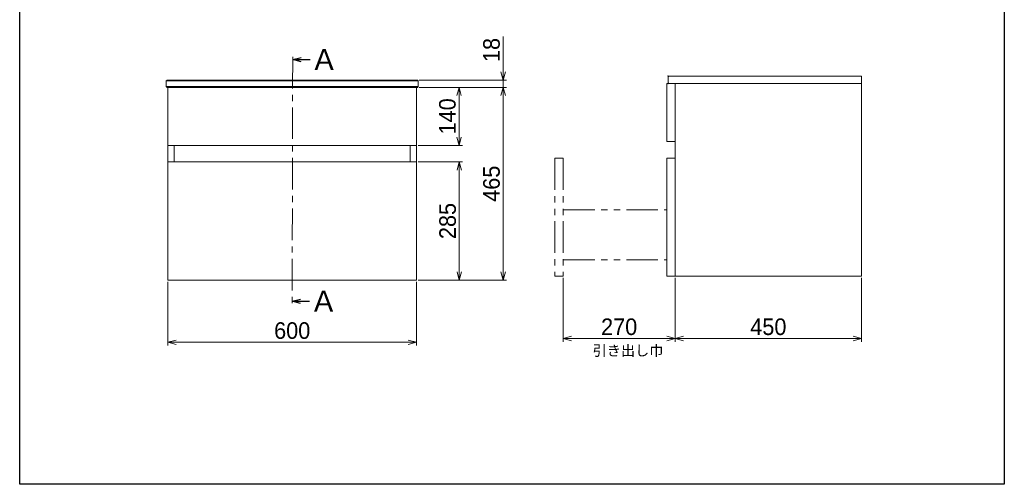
# Model space of a CAD drawing. Header units: millimetres. Extents: x 0 to 2376, y 0 to 3360.
# Tile 1 of 4: x 0 to 2376, y 0 to 1121. Entities that reach past the tile are written whole.
import ezdxf

# ---------------------------------------------------------------- set-up
doc = ezdxf.new("R2010")
doc.units = ezdxf.units.MM
doc.header["$LTSCALE"] = 0.3
doc.linetypes.add('CENTER', pattern=[50.8, 31.75, -6.35, 6.35, -6.35])
doc.linetypes.add('PHANTOM', pattern=[63.5, 31.75, -6.35, 6.35, -6.35, 6.35, -6.35])
for name, color, linetype, lineweight in [('TEXT', 7, 'Continuous', 25), ('中心線', 4, 'CENTER', 18), ('二点鎖線', 5, 'PHANTOM', 18), ('実線', 3, 'Continuous', 35), ('寸法', 2, 'Continuous', 18), ('細線', 7, 'Continuous', 18)]:
    doc.layers.add(name, color=color, linetype=linetype, lineweight=lineweight)
doc.styles.add('MS Pゴシック', font='txt')
doc.styles.get("Standard").update_dxf_attribs({"font": 'txt.shx', "bigfont": 'bigfont.shx'})
doc.dimstyles.new('ISO-25', dxfattribs={"dimtxt": 2.5, "dimasz": 2.5, "dimexe": 1.25, "dimexo": 0.625, "dimtad": 1, "dimtxsty": 'Standard', "dimcen": 2.5, "dimadec": 0, "dimazin": 0, "dimtfac": 1, "dimtmove": 0, "dimatfit": 3, "dimfxl": 0, "dimarcsym": 0})
doc.dimstyles.new('MyDim S＝1：1', dxfattribs={"dimtxt": 2.5, "dimasz": 2.5, "dimexe": 1, "dimexo": 0.5, "dimgap": 1, "dimtad": 3, "dimdsep": 46, "dimtxsty": 'MS Pゴシック', "dimblk": 'OPEN30', "dimcen": 0, "dimclrd": 256, "dimclre": 256, "dimclrt": 256, "dimazin": 2, "dimtfac": 1, "dimtmove": 0, "dimatfit": 3, "dimldrblk": 'OPEN30', "dimfxl": 0, "dimlwd": 18, "dimlwe": 18, "dimarcsym": 0})

# ---------------------------------------------------------------- blocks, each defined once
blk = doc.blocks.new('_Open30')
at = {"color": 0, "lineweight": -2}
for p, q in [((-1, 0.27), (0, 0)), ((0, 0), (-1, -0.27)), ((0, 0), (-1, 0))]:
    blk.add_line(p, q, dxfattribs=at)
blk = doc.blocks.new('*D20')
at = {"layer": 'Defpoints', "color": 0}
for p in [(357.6, 492.6), (957.6, 492.6), (957.6, 342.6)]:
    blk.add_point(p, dxfattribs=at)
at = {"layer": '寸法', "lineweight": 18}
for p, q in [((357.6, 488.6), (357.6, 334.6)), ((957.6, 488.6), (957.6, 334.6)), ((377.6, 342.6), (937.6, 342.6))]:
    blk.add_line(p, q, dxfattribs=at)
at = {"layer": '寸法', "lineweight": 18, "xscale": 20, "yscale": 20, "zscale": 20, "rotation": 180}
blk.add_blockref('_Open30', (357.6, 342.6), dxfattribs=at)
at = {"layer": '寸法', "lineweight": 18, "xscale": 20, "yscale": 20, "zscale": 20}
blk.add_blockref('_Open30', (957.6, 342.6), dxfattribs=at)
at = {"layer": '寸法', "insert": (657.6, 370.6), "char_height": 40, "attachment_point": 5, "style": 'MS Pゴシック'}
blk.add_mtext('600', dxfattribs=at)
blk = doc.blocks.new('*D43')
at = {"layer": 'Defpoints', "color": 0}
for p in [(1311.6, 501.8), (1581.6, 501.8), (1581.6, 351.8)]:
    blk.add_point(p, dxfattribs=at)
at = {"layer": '寸法', "lineweight": 18}
for p, q in [((1311.6, 497.8), (1311.6, 343.8)), ((1581.6, 497.8), (1581.6, 343.8)), ((1331.6, 351.8), (1561.6, 351.8))]:
    blk.add_line(p, q, dxfattribs=at)
at = {"layer": '寸法', "lineweight": 18, "xscale": 20, "yscale": 20, "zscale": 20, "rotation": 180}
blk.add_blockref('_Open30', (1311.6, 351.8), dxfattribs=at)
at = {"layer": '寸法', "lineweight": 18, "xscale": 20, "yscale": 20, "zscale": 20}
blk.add_blockref('_Open30', (1581.6, 351.8), dxfattribs=at)
at = {"layer": '寸法', "insert": (1446.6, 379.8), "char_height": 40, "attachment_point": 5, "style": 'MS Pゴシック'}
blk.add_mtext('270', dxfattribs=at)
blk = doc.blocks.new('*D44')
at = {"layer": 'Defpoints', "color": 0}
for p in [(1581.6, 501.8), (2031.6, 501.8), (2031.6, 351.8)]:
    blk.add_point(p, dxfattribs=at)
at = {"layer": '寸法', "lineweight": 18}
for p, q in [((1581.6, 497.8), (1581.6, 343.8)), ((2031.6, 497.8), (2031.6, 343.8)), ((1601.6, 351.8), (2011.6, 351.8))]:
    blk.add_line(p, q, dxfattribs=at)
at = {"layer": '寸法', "lineweight": 18, "xscale": 20, "yscale": 20, "zscale": 20, "rotation": 180}
blk.add_blockref('_Open30', (1581.6, 351.8), dxfattribs=at)
at = {"layer": '寸法', "lineweight": 18, "xscale": 20, "yscale": 20, "zscale": 20}
blk.add_blockref('_Open30', (2031.6, 351.8), dxfattribs=at)
at = {"layer": '寸法', "insert": (1806.6, 379.8), "char_height": 40, "attachment_point": 5, "style": 'MS Pゴシック'}
blk.add_mtext('450', dxfattribs=at)
blk = doc.blocks.new('*D46')
at = {"layer": 'Defpoints', "color": 0}
for p in [(957.6, 777.6), (1060.8, 777.6), (957.6, 492.6)]:
    blk.add_point(p, dxfattribs=at)
at = {"layer": '寸法', "lineweight": 18}
for p, q in [((961.6, 777.6), (1068.8, 777.6)), ((1060.8, 512.6), (1060.8, 757.6)), ((961.6, 492.6), (1068.8, 492.6))]:
    blk.add_line(p, q, dxfattribs=at)
at = {"layer": '寸法', "lineweight": 18, "xscale": 20, "yscale": 20, "zscale": 20}
for p, rotation in [((1060.8, 777.6), 90), ((1060.8, 492.6), 270)]:
    blk.add_blockref('_Open30', p, dxfattribs=dict(at, rotation=rotation))
at = {"layer": '寸法', "insert": (1032.8, 635.1), "char_height": 40, "attachment_point": 5, "rotation": 90, "style": 'MS Pゴシック'}
blk.add_mtext('285', dxfattribs=at)
blk = doc.blocks.new('*D74')
at = {"layer": 'Defpoints', "color": 0}
for p in [(959.6, 957.6), (957.6, 817.6), (1060.3, 817.6)]:
    blk.add_point(p, dxfattribs=at)
at = {"layer": '寸法', "lineweight": 18}
for p, q in [((963.6, 957.6), (1068.3, 957.6)), ((1060.3, 937.6), (1060.3, 837.6)), ((961.6, 817.6), (1068.3, 817.6))]:
    blk.add_line(p, q, dxfattribs=at)
at = {"layer": '寸法', "lineweight": 18, "xscale": 20, "yscale": 20, "zscale": 20}
for p, rotation in [((1060.3, 957.6), 90), ((1060.3, 817.6), 270)]:
    blk.add_blockref('_Open30', p, dxfattribs=dict(at, rotation=rotation))
at = {"layer": '寸法', "insert": (1032.3, 887.6), "char_height": 40, "attachment_point": 5, "rotation": 90, "style": 'MS Pゴシック'}
blk.add_mtext('140', dxfattribs=at)
blk = doc.blocks.new('*D76')
at = {"layer": 'Defpoints', "color": 0}
for p in [(959.6, 975.1), (1166.7, 975.1), (959.6, 957.6)]:
    blk.add_point(p, dxfattribs=at)
at = {"layer": '寸法', "lineweight": 18}
for p, q in [((1166.7, 995.1), (1166.7, 1080.4)), ((963.6, 975.1), (1174.7, 975.1)), ((1166.7, 957.6), (1166.7, 975.1)), ((963.6, 957.6), (1174.7, 957.6)), ((1166.7, 937.6), (1166.7, 917.6))]:
    blk.add_line(p, q, dxfattribs=at)
at = {"layer": '寸法', "lineweight": 18, "xscale": 20, "yscale": 20, "zscale": 20}
for p, rotation in [((1166.7, 975.1), 270), ((1166.7, 957.6), 90)]:
    blk.add_blockref('_Open30', p, dxfattribs=dict(at, rotation=rotation))
at = {"layer": '寸法', "insert": (1138.7, 1047.7), "char_height": 40, "attachment_point": 5, "rotation": 90, "style": 'MS Pゴシック'}
blk.add_mtext('18', dxfattribs=at)
blk = doc.blocks.new('*D77')
at = {"layer": 'Defpoints', "color": 0}
for p in [(959.6, 957.6), (1166.7, 957.6), (957.6, 492.6)]:
    blk.add_point(p, dxfattribs=at)
at = {"layer": '寸法', "lineweight": 18}
for p, q in [((963.6, 957.6), (1174.7, 957.6)), ((1166.7, 512.6), (1166.7, 937.6)), ((961.6, 492.6), (1174.7, 492.6))]:
    blk.add_line(p, q, dxfattribs=at)
at = {"layer": '寸法', "lineweight": 18, "xscale": 20, "yscale": 20, "zscale": 20}
for p, rotation in [((1166.7, 957.6), 90), ((1166.7, 492.6), 270)]:
    blk.add_blockref('_Open30', p, dxfattribs=dict(at, rotation=rotation))
at = {"layer": '寸法', "insert": (1138.7, 725.1), "char_height": 40, "attachment_point": 5, "rotation": 90, "style": 'MS Pゴシック'}
blk.add_mtext('465', dxfattribs=at)

msp = doc.modelspace()

# ---------------------------------------------------------------- linework, layer by layer
at = {"layer": 'Defpoints', "ltscale": 8}
for p, q in [((0, 0), (0, 3360)), ((2376, 3360), (2376, 0)), ((2376, 0), (0, 0))]:
    msp.add_line(p, q, dxfattribs=at)
at = {"layer": '中心線', "ltscale": 8}
msp.add_line((658.905, 1031.278), (657.288, 428.968), dxfattribs=at)
at = {"layer": '二点鎖線', "ltscale": 8}
for p, q in [((1291.588, 786.828), (1291.588, 501.828)), ((1291.588, 786.828), (1311.588, 786.828)), ((1311.588, 786.828), (1311.588, 501.828)), ((1311.588, 661.828), (1561.588, 661.828)), ((1311.588, 541.828), (1561.588, 541.828)), ((1291.588, 501.828), (1311.588, 501.828))]:
    msp.add_line(p, q, dxfattribs=at)
at = {"layer": '細線', "ltscale": 8}
for p, q in [((353.596, 973.084), (355.596, 975.084)), ((355.596, 975.084), (959.596, 975.084)), ((959.596, 975.084), (961.596, 973.084)), ((1564.588, 982.828), (1566.588, 984.828)), ((1564.588, 982.828), (1564.588, 968.828)), ((1566.588, 984.828), (2031.588, 984.828)), ((2031.588, 984.828), (2031.588, 501.828)), ((353.596, 973.084), (353.596, 959.584)), ((353.596, 973.084), (961.596, 973.084)), ((353.596, 959.584), (355.596, 957.584)), ((353.596, 959.584), (961.596, 959.584)), ((355.596, 957.584), (959.596, 957.584)), ((357.596, 957.584), (357.596, 492.584)), ((957.596, 957.584), (957.596, 492.584)), ((959.596, 957.584), (961.596, 959.584)), ((961.596, 973.084), (961.596, 959.584)), ((1561.588, 966.828), (1561.588, 826.828)), ((1561.588, 966.828), (2031.588, 966.828)), ((1564.588, 968.828), (1566.588, 966.828)), ((1581.588, 966.828), (1581.588, 501.828)), ((357.596, 817.584), (957.596, 817.584)), ((372.596, 817.584), (372.596, 777.584)), ((942.596, 817.584), (942.596, 777.584)), ((1561.588, 826.828), (1581.588, 826.828)), ((1561.588, 786.828), (1581.588, 786.828)), ((1561.588, 786.828), (1561.588, 501.828)), ((357.596, 777.584), (957.596, 777.584)), ((1561.588, 501.828), (2031.588, 501.828)), ((357.596, 492.584), (957.596, 492.584))]:
    msp.add_line(p, q, dxfattribs=at)
for p in [(1564.588, 984.828), (1564.588, 966.828)]:
    msp.add_point(p, dxfattribs=at)

# ---------------------------------------------------------------- texts
at = {"layer": 'TEXT', "ltscale": 8, "insert": (1382.753, 335.058), "char_height": 25, "attachment_point": 1, "style": 'MS Pゴシック'}
msp.add_mtext('引き出し巾', dxfattribs=at)
at = {"layer": '実線', "ltscale": 8, "char_height": 50, "attachment_point": 4, "style": 'MS Pゴシック'}
for insert in [(700.941, 1024.611), (699.615, 441.703)]:
    msp.add_mtext('Ａ', dxfattribs=dict(at, insert=insert))

# ---------------------------------------------------------------- dimensions: what is measured, and where the dimension line sits
at = {"layer": '寸法'}
for base, p1, p2, override, picture, middle in [((1166.719756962, 975.08437494), (959.595925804, 957.58437494), (959.595925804, 975.08437494), {"dimscale": 8, "dimtxt": 5, "dimdec": 0}, '*D76', (1138.719756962, 1047.743465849)), ((1060.282, 817.584), (959.596, 957.584), (957.596, 817.584), {"dimscale": 8, "dimtxt": 5}, '*D74', (1032.282, 887.584)), ((1166.72, 957.584), (957.596, 492.584), (959.596, 957.584), {"dimscale": 8, "dimtxt": 5}, '*D77', (1138.72, 725.084)), ((1060.757, 777.584), (957.596, 492.584), (957.596, 777.584), {"dimscale": 8, "dimtxt": 5}, '*D46', (1032.757, 635.084))]:
    dim = msp.add_linear_dim(base=base, p1=p1, p2=p2, angle=90, dimstyle='MyDim S＝1：1', override=override, dxfattribs=at)
    dim.commit()
    dim.dimension.update_dxf_attribs({"geometry": picture, "text_midpoint": middle})
for base, p1, p2, picture, middle in [((1581.588, 351.828), (1311.588, 501.828), (1581.588, 501.828), '*D43', (1446.588, 379.828)), ((2031.588, 351.828), (1581.588, 501.828), (2031.588, 501.828), '*D44', (1806.588, 379.828)), ((957.596, 342.584), (357.596, 492.584), (957.596, 492.584), '*D20', (657.596, 370.584))]:
    dim = msp.add_linear_dim(base=base, p1=p1, p2=p2, dimstyle='MyDim S＝1：1', override={"dimscale": 8, "dimtxt": 5}, dxfattribs=at)
    dim.commit()
    dim.dimension.update_dxf_attribs({"geometry": picture, "text_midpoint": middle})

# ---------------------------------------------------------------- leaders
at = {"layer": '実線', "ltscale": 8}
for points in [[(658.922, 1024.611), (700.941, 1024.611)], [(657.596, 441.703), (699.615, 441.703)]]:
    msp.add_leader(points, dimstyle='ISO-25', override={"dimscale": 8, "dimldrblk": 'Open30'}, dxfattribs=at)

doc.saveas('drawing.dxf')
